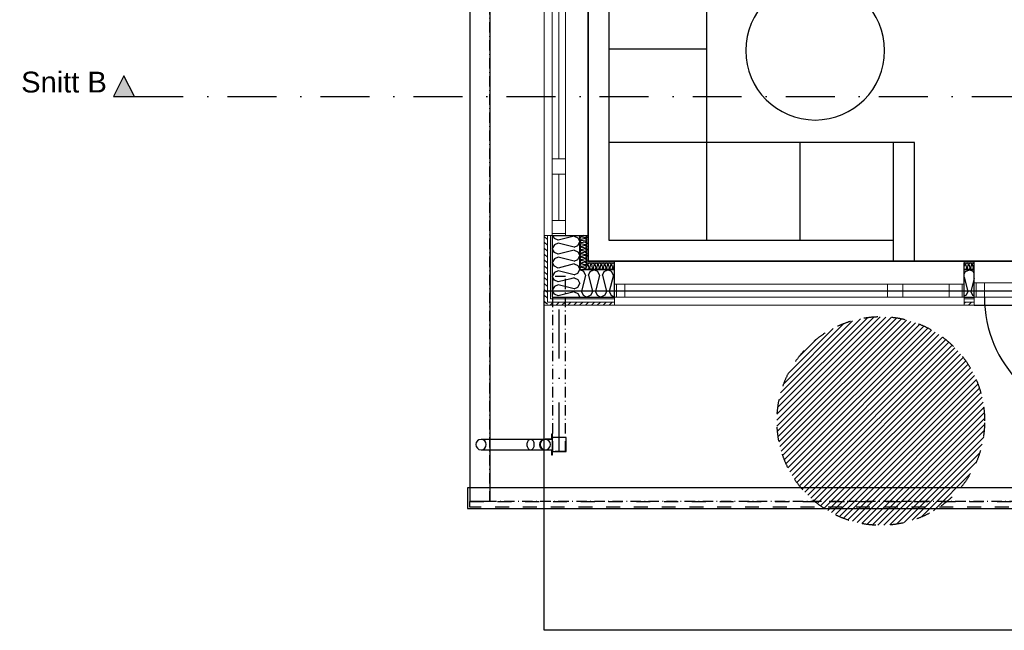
# Model space of a CAD drawing. Header units: millimetres. Extents: x -3836 to 10135, y -3581 to 11389.
# Tile 1 of 47: x -3836 to 3257, y -2400 to 2000. Entities that reach past the tile are written whole.
import ezdxf
from ezdxf.enums import TextEntityAlignment as Align

# ---------------------------------------------------------------- set-up
doc = ezdxf.new("R2010")
doc.units = ezdxf.units.MM
doc.header["$LTSCALE"] = 0.5
doc.header["$MEASUREMENT"] = 0
for name, pattern in [('Over snittplan', [260, 150, -50, 10, -50]), ('PLINE', [0]), ('Prikk & stiplet', [1340.555525, 705.555534, -352.777767, 0, -282.222223]), ('Stipling', [400, 200, -200])]:
    doc.linetypes.add(name, pattern=pattern)
for name, color, linetype in [('222- Søyler  (Skravur)(Nye konstruksjoner)', 7, 'Continuous'), ('222- Søyler (Nye konstruksjoner)', 7, 'Continuous'), ('223- Bjelker(Nye konstruksjoner)', 7, 'Continuous'), ('231- Bærende yttervegger (Skravur)(Nye konstruksjoner)', 7, 'Continuous'), ('231- Bærende yttervegger(Nye konstruksjoner)', 7, 'Continuous'), ('244- Vinduer_ dører_ foldevegger(Nye konstruksjoner)', 7, 'Continuous'), ('251- Frittbærende dekker(Nye konstruksjoner)', 7, 'Continuous'), ('252- Gulv på grunn_ bunnplate(Nye konstruksjoner)', 7, 'Continuous'), ('261- Primærkonstruksjon (tak)(Nye konstruksjoner)', 7, 'Continuous'), ('265- Gesimser_ takrenner og nedløp(Nye konstruksjoner)', 7, 'Continuous'), ('68-- Inventar (løst)(Nye konstruksjoner)', 7, 'Continuous'), ('852- Snittmarkør', 7, 'Continuous'), ('862- M___Nettoareal(Nye konstruksjoner)', 7, 'Continuous'), ('862- M___Nettoareal(Polylinje)(Nye konstruksjoner)', 7, 'Continuous'), ('862- M___Nettoareal(Tekst)(Nye konstruksjoner)', 7, 'Continuous')]:
    doc.layers.add(name, color=color, linetype=linetype)
for name, color, linetype, lineweight in [('234- Vinduer_ dører_ porter(Nye konstruksjoner)', 7, 'Continuous', 0), ('235- Utvendig kledning og overflate(Nye konstruksjoner)', 7, 'Continuous', 0), ('236- Innvendig kledning og overflate(Nye konstruksjoner)', 7, 'Continuous', 0)]:
    doc.layers.add(name, color=color, linetype=linetype, lineweight=lineweight)
doc.styles.add('GENERATED_STYLE_1', font='arial.ttf')
pattern_1 = [(315, (0, 0), (21.2132, 21.2132), [])]
pattern_2 = [(0, (0, 0), (0, 43.3013), [0, -25]), (0, (12.5, 21.65), (0, 43.3013), [0, -25])]
pattern_3 = [(45, (0, 0), (-21.2132, 21.2132), [])]

# ---------------------------------------------------------------- blocks, each defined once
blk = doc.blocks.new('Stue_7_1', base_point=(3069.5, 2556.6))
at = {"layer": '862- M___Nettoareal(Polylinje)(Nye konstruksjoner)', "flags": 128}
blk.add_lwpolyline([(259, 3675.9), (259, 259), (4405.4, 259), (4405.4, 2649), (4283.4, 2649), (4283.4, 3678.2)], close=True, dxfattribs=at)
at = {"layer": '862- M___Nettoareal(Tekst)(Nye konstruksjoner)', "insert": (2787.4, 2375.2), "char_height": 100, "attachment_point": 1, "style": 'GENERATED_STYLE_1'}
blk.add_mtext('\\A1;{\\pql;\\pt0,50;\\fArial|b0|i0|c0|p0;\\W1.000000;14,0\\fArial|b0|i0|c0|p0;\\W1.000000;\\A1{\\H.66x;\\S^  ;}\\fArial|b0|i0|c0|p0;\\W1.000000; m\\fArial|b0|i0|c0|p0;\\W1.000000;\\A1{\\H.66x;\\S2^  ;}}', dxfattribs=at)
at = {"layer": '862- M___Nettoareal(Tekst)(Nye konstruksjoner)', "style": 'GENERATED_STYLE_1'}
for tag, height, p in [('DUMMY_861', 100, (2787.4, 2848.1)), ('DUMMY_862', 100, (2863.7, 2870.9)), ('DUMMY_863', 200, (3351.7, 2713.8)), ('ROOM_NAME', 200, (2787.4, 2668.1)), ('DUMMY_864', 100, (2787.4, 2399.5))]:
    blk.add_attdef(tag, text='', height=height, dxfattribs=at).set_placement(p, align=Align.TOP_LEFT)
blk = doc.blocks.new('*X9')
at = {"layer": '231- Bærende yttervegger (Skravur)(Nye konstruksjoner)', "linetype": 'PLINE'}
for p, q in [((237.4, 208.9), (214.6, 214.6)), ((237.4, 228.1), (225, 225)), ((237.4, 233.2), (234.1, 234.1)), ((237.4, 233.2), (243.9, 236.2)), ((237.4, 228.1), (243.9, 225.2)), ((243.9, 236.2), (247, 242.8)), ((243.9, 225.2), (247, 218.5)), ((243.9, 211.9), (247, 218.5)), ((245.7, 245.7), (247, 242.8)), ((202.7, 199.8), (201.6, 201.6)), ((204.4, 199), (202.7, 199.8)), ((237.4, 203.8), (218, 199)), ((237.4, 208.9), (243.9, 211.9)), ((237.4, 203.8), (243.9, 200.9)), ((243.9, 200.9), (244.8, 199))]:
    blk.add_line(p, q, dxfattribs=at)
blk = doc.blocks.new('*X10')
at = {"layer": '231- Bærende yttervegger (Skravur)(Nye konstruksjoner)', "linetype": 'PLINE'}
for p, q in [((162.9, 162.9), (185.1, 173)), ((185.1, 173), (195.9, 195.9)), ((158.2, 60.6), (80.1, 80.1)), ((158.2, 139.7), (133.5, 133.5)), ((158.2, 139.7), (185.1, 127.5)), ((158.2, 60.6), (185.1, 72.8)), ((185.1, 127.5), (198, 100.2)), ((185.1, 72.8), (198, 100.2)), ((42.1, 10.5), (20.4, 20.4)), ((158.2, 39.6), (42.1, 10.5)), ((158.2, 39.6), (185.1, 27.4)), ((185.1, 27.4), (198, 0))]:
    blk.add_line(p, q, dxfattribs=at)
blk = doc.blocks.new('*X24')
at = {"layer": '231- Bærende yttervegger (Skravur)(Nye konstruksjoner)', "linetype": 'PLINE'}
for p, q in [((202.7, 431.6), (199, 424.9)), ((202.7, 442.6), (201.9, 444)), ((209.2, 439.6), (202.7, 442.6)), ((209.2, 434.5), (202.7, 431.6)), ((226.7, 444), (209.2, 439.6)), ((237.4, 427.5), (209.2, 434.5)), ((237.4, 427.5), (243.9, 430.4)), ((243.2, 444), (243.9, 443.7)), ((243.9, 443.7), (247, 437.1)), ((243.9, 430.4), (247, 437.1)), ((202.7, 418.3), (199, 424.9)), ((202.7, 407.3), (199, 400.6)), ((202.7, 394), (199, 400.6)), ((202.7, 383), (199, 376.4)), ((202.7, 369.7), (199, 376.4)), ((202.7, 358.7), (199, 352.1)), ((209.2, 415.3), (202.7, 418.3)), ((209.2, 410.2), (202.7, 407.3)), ((209.2, 391.1), (202.7, 394)), ((209.2, 385.9), (202.7, 383)), ((209.2, 366.8), (202.7, 369.7)), ((209.2, 361.7), (202.7, 358.7)), ((237.4, 422.4), (209.2, 415.3)), ((237.4, 403.2), (209.2, 410.2)), ((237.4, 398.1), (209.2, 391.1)), ((237.4, 378.9), (209.2, 385.9)), ((237.4, 373.8), (209.2, 366.8)), ((237.4, 354.6), (209.2, 361.7)), ((237.4, 422.4), (243.9, 419.4)), ((237.4, 403.2), (243.9, 406.2)), ((237.4, 398.1), (243.9, 395.1)), ((237.4, 378.9), (243.9, 381.9)), ((237.4, 373.8), (243.9, 370.9)), ((237.4, 354.6), (243.9, 357.6)), ((243.9, 419.4), (247, 412.8)), ((243.9, 406.2), (247, 412.8)), ((243.9, 395.1), (247, 388.5)), ((243.9, 381.9), (247, 388.5)), ((243.9, 370.9), (247, 364.2)), ((243.9, 357.6), (247, 364.2)), ((202.7, 345.4), (199, 352.1)), ((202.7, 334.4), (199, 327.8)), ((202.7, 321.2), (199, 327.8)), ((202.7, 310.1), (199, 303.5)), ((202.7, 296.9), (199, 303.5)), ((202.7, 285.9), (199, 279.2)), ((209.2, 342.5), (202.7, 345.4)), ((209.2, 337.4), (202.7, 334.4)), ((209.2, 318.2), (202.7, 321.2)), ((209.2, 313.1), (202.7, 310.1)), ((209.2, 293.9), (202.7, 296.9)), ((209.2, 288.8), (202.7, 285.9)), ((237.4, 349.5), (209.2, 342.5)), ((237.4, 330.3), (209.2, 337.4)), ((237.4, 325.2), (209.2, 318.2)), ((237.4, 306.1), (209.2, 313.1)), ((237.4, 301), (209.2, 293.9)), ((237.4, 281.8), (209.2, 288.8)), ((237.4, 349.5), (243.9, 346.6)), ((237.4, 330.3), (243.9, 333.3)), ((237.4, 325.2), (243.9, 322.3)), ((237.4, 306.1), (243.9, 309)), ((237.4, 301), (243.9, 298)), ((237.4, 281.8), (243.9, 284.7)), ((243.9, 346.6), (247, 339.9)), ((243.9, 333.3), (247, 339.9)), ((243.9, 322.3), (247, 315.7)), ((243.9, 309), (247, 315.7)), ((243.9, 298), (247, 291.4)), ((243.9, 284.7), (247, 291.4)), ((202.7, 272.6), (199, 279.2)), ((202.7, 261.6), (199, 255)), ((202.7, 248.3), (199, 255)), ((209.2, 269.6), (202.7, 272.6)), ((209.2, 264.5), (202.7, 261.6)), ((205.6, 247), (202.7, 248.3)), ((237.4, 276.7), (209.2, 269.6)), ((237.4, 257.5), (209.2, 264.5)), ((237.4, 252.4), (215.7, 247)), ((237.4, 276.7), (243.9, 273.7)), ((237.4, 257.5), (243.9, 260.5)), ((237.4, 252.4), (243.9, 249.4)), ((243.9, 273.7), (247, 267.1)), ((243.9, 260.5), (247, 267.1)), ((243.9, 249.4), (245, 247))]:
    blk.add_line(p, q, dxfattribs=at)
blk = doc.blocks.new('*X27')
at = {"layer": '231- Bærende yttervegger (Skravur)(Nye konstruksjoner)', "linetype": 'PLINE'}
for p, q in [((202.7, 237.3), (199, 230.7)), ((202.7, 224), (199, 230.7)), ((202.7, 213), (199, 206.4)), ((209.2, 240.3), (202.7, 237.3)), ((209.2, 221.1), (202.7, 224)), ((209.2, 216), (202.7, 213)), ((209.2, 245.4), (205.6, 247)), ((215.7, 247), (209.2, 245.4)), ((234.1, 234.1), (209.2, 240.3)), ((225, 225), (209.2, 221.1)), ((214.6, 214.6), (209.2, 216)), ((245, 247), (245.7, 245.7)), ((201.6, 201.6), (199, 206.4))]:
    blk.add_line(p, q, dxfattribs=at)
blk = doc.blocks.new('*X28')
at = {"layer": '231- Bærende yttervegger (Skravur)(Nye konstruksjoner)', "linetype": 'PLINE'}
for p, q in [((15.3, 423.4), (3.8, 444)), ((158.2, 440.2), (42.1, 411.2)), ((158.2, 440.2), (185.1, 428)), ((185.1, 428), (198, 400.6)), ((15.3, 377.9), (0, 350.6)), ((42.1, 411.2), (15.3, 423.4)), ((42.1, 390.1), (15.3, 377.9)), ((158.2, 361.1), (42.1, 390.1)), ((158.2, 361.1), (185.1, 373.3)), ((185.1, 373.3), (198, 400.6)), ((15.3, 323.2), (0, 350.6)), ((42.1, 311), (15.3, 323.2)), ((42.1, 290), (15.3, 277.8)), ((158.2, 340), (42.1, 311)), ((158.2, 260.9), (42.1, 290)), ((158.2, 340), (185.1, 327.8)), ((185.1, 327.8), (198, 300.5)), ((185.1, 273.1), (198, 300.5)), ((15.3, 277.8), (0, 250.4)), ((15.3, 223), (0, 250.4)), ((42.1, 210.8), (15.3, 223)), ((158.2, 239.9), (42.1, 210.8)), ((158.2, 260.9), (185.1, 273.1)), ((158.2, 239.9), (185.1, 227.7)), ((185.1, 227.7), (198, 200.3)), ((196.9, 198), (198, 200.3))]:
    blk.add_line(p, q, dxfattribs=at)
blk = doc.blocks.new('*X31')
at = {"layer": '231- Bærende yttervegger (Skravur)(Nye konstruksjoner)', "linetype": 'PLINE'}
for p, q in [((15.3, 177.6), (0, 150.2)), ((15.3, 122.9), (0, 150.2)), ((42.1, 189.8), (15.3, 177.6)), ((158.2, 160.8), (42.1, 189.8)), ((158.2, 160.8), (162.9, 162.9)), ((195.9, 195.9), (196.9, 198)), ((15.3, 77.4), (0, 50.1)), ((42.1, 110.7), (15.3, 122.9)), ((42.1, 89.6), (15.3, 77.4)), ((133.5, 133.5), (42.1, 110.7)), ((80.1, 80.1), (42.1, 89.6)), ((15.3, 22.7), (0, 50.1)), ((20.4, 20.4), (15.3, 22.7))]:
    blk.add_line(p, q, dxfattribs=at)
blk = doc.blocks.new('Vindu to-fags[1]')
at = {"layer": '234- Vinduer_ dører_ porter(Nye konstruksjoner)', "linetype": 'PLINE'}
for p, q in [((-57, 2964), (-57, 444)), ((0, 2949), (0, 2964)), ((0, 2889), (0, 2949)), ((0, 2949), (95, 2949)), ((95, 2964), (95, 2949)), ((95, 2949), (95, 2889)), ((259, 2964), (259, 444)), ((95, 2889), (0, 2889)), ((0, 996.5), (0, 2889)), ((47.5, 2889), (47.5, 996.5)), ((95, 2889), (95, 996.5)), ((0, 959), (0, 996.5)), ((0, 996.5), (95, 996.5)), ((95, 996.5), (95, 959)), ((0, 886.5), (0, 959)), ((95, 959), (95, 886.5)), ((95, 886.5), (0, 886.5)), ((0, 554), (0, 886.5)), ((47.5, 886.5), (47.5, 554)), ((95, 886.5), (95, 554)), ((0, 459), (0, 554)), ((0, 554), (95, 554)), ((95, 554), (95, 459)), ((0, 444), (0, 459)), ((0, 459), (95, 459)), ((95, 459), (95, 444))]:
    blk.add_line(p, q, dxfattribs=at)
at = {"layer": '235- Utvendig kledning og overflate(Nye konstruksjoner)', "linetype": 'PLINE'}
for p, q in [((-57, 2964), (-35, 2964)), ((-35, 2964), (-12, 2964)), ((-12, 2964), (0, 2964)), ((-57, 444), (-35, 444)), ((-35, 444), (-12, 444)), ((-12, 444), (0, 444))]:
    blk.add_line(p, q, dxfattribs=at)
at = {"layer": '236- Innvendig kledning og overflate(Nye konstruksjoner)', "linetype": 'PLINE'}
for p, q in [((198, 2964), (199, 2964)), ((247, 2964), (259, 2964)), ((198, 444), (199, 444)), ((247, 444), (259, 444))]:
    blk.add_line(p, q, dxfattribs=at)
at = {"layer": '244- Vinduer_ dører_ foldevegger(Nye konstruksjoner)', "linetype": 'PLINE'}
for p, q in [((0, 2964), (95, 2964)), ((0, 2964), (95, 2964)), ((95, 2964), (198, 2964)), ((199, 2964), (247, 2964)), ((0, 444), (95, 444)), ((0, 444), (95, 444)), ((95, 444), (198, 444)), ((199, 444), (247, 444))]:
    blk.add_line(p, q, dxfattribs=at)
blk = doc.blocks.new('*X59')
at = {"layer": '231- Bærende yttervegger (Skravur)(Nye konstruksjoner)', "linetype": 'PLINE'}
for p, q in [((249.4, 243.9), (247, 245)), ((252.4, 237.4), (247, 215.7)), ((252.4, 237.4), (249.4, 243.9)), ((257.5, 237.4), (260.5, 243.9)), ((257.5, 237.4), (264.5, 209.2)), ((260.5, 243.9), (267.1, 247)), ((273.7, 243.9), (267.1, 247)), ((276.7, 237.4), (269.6, 209.2)), ((276.7, 237.4), (273.7, 243.9)), ((281.8, 237.4), (284.7, 243.9)), ((281.8, 237.4), (288.8, 209.2)), ((284.7, 243.9), (291.4, 247)), ((298, 243.9), (291.4, 247)), ((301, 237.4), (293.9, 209.2)), ((301, 237.4), (298, 243.9)), ((306.1, 237.4), (309, 243.9)), ((306.1, 237.4), (313.1, 209.2)), ((309, 243.9), (315.7, 247)), ((322.3, 243.9), (315.7, 247)), ((325.2, 237.4), (318.2, 209.2)), ((325.2, 237.4), (322.3, 243.9)), ((330.3, 237.4), (333.3, 243.9)), ((330.3, 237.4), (337.4, 209.2)), ((333.3, 243.9), (339.9, 247)), ((346.6, 243.9), (339.9, 247)), ((349.5, 237.4), (342.5, 209.2)), ((349.5, 237.4), (346.6, 243.9)), ((354.6, 237.4), (357.6, 243.9)), ((354.6, 237.4), (361.7, 209.2)), ((357.6, 243.9), (364.2, 247)), ((370.9, 243.9), (364.2, 247)), ((373.8, 237.4), (366.8, 209.2)), ((373.8, 237.4), (370.9, 243.9)), ((378.9, 237.4), (381.9, 243.9)), ((378.9, 237.4), (385.9, 209.2)), ((381.9, 243.9), (388.5, 247)), ((395.1, 243.9), (388.5, 247)), ((398.1, 237.4), (391.1, 209.2)), ((398.1, 237.4), (395.1, 243.9)), ((403.2, 237.4), (406.2, 243.9)), ((403.2, 237.4), (410.2, 209.2)), ((406.2, 243.9), (412.8, 247)), ((419.4, 243.9), (412.8, 247)), ((422.4, 237.4), (415.3, 209.2)), ((422.4, 237.4), (419.4, 243.9)), ((427.5, 237.4), (430.4, 243.9)), ((427.5, 237.4), (434.5, 209.2)), ((430.4, 243.9), (437.1, 247)), ((443.7, 243.9), (437.1, 247)), ((446.7, 237.4), (439.6, 209.2)), ((446.7, 237.4), (443.7, 243.9)), ((247, 205.6), (248.3, 202.7)), ((248.3, 202.7), (255, 199)), ((261.6, 202.7), (255, 199)), ((264.5, 209.2), (261.6, 202.7)), ((269.6, 209.2), (272.6, 202.7)), ((272.6, 202.7), (279.2, 199)), ((285.9, 202.7), (279.2, 199)), ((288.8, 209.2), (285.9, 202.7)), ((293.9, 209.2), (296.9, 202.7)), ((296.9, 202.7), (303.5, 199)), ((310.1, 202.7), (303.5, 199)), ((313.1, 209.2), (310.1, 202.7)), ((318.2, 209.2), (321.2, 202.7)), ((321.2, 202.7), (327.8, 199)), ((334.4, 202.7), (327.8, 199)), ((337.4, 209.2), (334.4, 202.7)), ((342.5, 209.2), (345.4, 202.7)), ((345.4, 202.7), (352.1, 199)), ((358.7, 202.7), (352.1, 199)), ((361.7, 209.2), (358.7, 202.7)), ((366.8, 209.2), (369.7, 202.7)), ((369.7, 202.7), (376.4, 199)), ((383, 202.7), (376.4, 199)), ((385.9, 209.2), (383, 202.7)), ((391.1, 209.2), (394, 202.7)), ((394, 202.7), (400.6, 199)), ((407.3, 202.7), (400.6, 199)), ((410.2, 209.2), (407.3, 202.7)), ((415.3, 209.2), (418.3, 202.7)), ((418.3, 202.7), (424.9, 199)), ((431.6, 202.7), (424.9, 199)), ((434.5, 209.2), (431.6, 202.7)), ((439.6, 209.2), (442.6, 202.7)), ((442.6, 202.7), (448.4, 199.4))]:
    blk.add_line(p, q, dxfattribs=at)
blk = doc.blocks.new('*X60')
at = {"layer": '231- Bærende yttervegger (Skravur)(Nye konstruksjoner)', "linetype": 'PLINE'}
for p, q in [((2968.9, 243.9), (2968.4, 244.1)), ((2971.9, 237.4), (2968.4, 223.5)), ((2971.9, 237.4), (2968.9, 243.9)), ((2977, 237.4), (2980, 243.9)), ((2977, 237.4), (2984, 209.2)), ((2980, 243.9), (2986.6, 247)), ((2993.2, 243.9), (2986.6, 247)), ((2996.2, 237.4), (2989.1, 209.2)), ((2996.2, 237.4), (2993.2, 243.9)), ((3001.3, 237.4), (3004.2, 243.9)), ((3001.3, 237.4), (3008.3, 209.2)), ((3004.2, 243.9), (3010.9, 247)), ((3017.5, 243.9), (3010.9, 247)), ((3020.5, 237.4), (3013.4, 209.2)), ((3020.5, 237.4), (3017.5, 243.9)), ((3025.6, 237.4), (3028.5, 243.9)), ((3025.6, 237.4), (3032.6, 209.2)), ((3028.5, 243.9), (3035.2, 247)), ((3038.4, 245.4), (3035.2, 247)), ((2968.4, 202.4), (2974.5, 199)), ((2981.1, 202.7), (2974.5, 199)), ((2984, 209.2), (2981.1, 202.7)), ((2989.1, 209.2), (2992.1, 202.7)), ((2992.1, 202.7), (2998.7, 199)), ((3005.4, 202.7), (2998.7, 199)), ((3008.3, 209.2), (3005.4, 202.7)), ((3013.4, 209.2), (3016.4, 202.7)), ((3016.4, 202.7), (3023, 199)), ((3029.6, 202.7), (3023, 199)), ((3032.6, 209.2), (3029.6, 202.7)), ((3038.4, 212.2), (3037.7, 209.2)), ((3037.7, 209.2), (3038.4, 207.6))]:
    blk.add_line(p, q, dxfattribs=at)
blk = doc.blocks.new('*X62')
at = {"layer": '231- Bærende yttervegger (Skravur)(Nye konstruksjoner)', "linetype": 'PLINE'}
for p, q in [((198, 196.9), (200.3, 198)), ((227.7, 185.1), (200.3, 198)), ((239.9, 158.2), (210.8, 42.1)), ((239.9, 158.2), (227.7, 185.1)), ((260.9, 158.2), (273.1, 185.1)), ((260.9, 158.2), (290, 42.1)), ((273.1, 185.1), (300.5, 198)), ((327.8, 185.1), (300.5, 198)), ((340, 158.2), (311, 42.1)), ((340, 158.2), (327.8, 185.1)), ((361.1, 158.2), (373.3, 185.1)), ((361.1, 158.2), (390.1, 42.1)), ((373.3, 185.1), (400.6, 198)), ((428, 185.1), (400.6, 198)), ((440.2, 158.2), (411.2, 42.1)), ((440.2, 158.2), (428, 185.1)), ((210.8, 42.1), (223, 15.3)), ((223, 15.3), (250.4, 0)), ((277.8, 15.3), (250.4, 0)), ((290, 42.1), (277.8, 15.3)), ((311, 42.1), (323.2, 15.3)), ((323.2, 15.3), (350.6, 0)), ((377.9, 15.3), (350.6, 0)), ((390.1, 42.1), (377.9, 15.3)), ((411.2, 42.1), (423.4, 15.3)), ((423.4, 15.3), (448.4, 1.3))]:
    blk.add_line(p, q, dxfattribs=at)
blk = doc.blocks.new('*X63')
at = {"layer": '231- Bærende yttervegger (Skravur)(Nye konstruksjoner)', "linetype": 'PLINE'}
for p, q in [((2968.4, 165.3), (2977.5, 185.1)), ((2968.4, 145.4), (2994.3, 42.1)), ((2977.5, 185.1), (3004.8, 198)), ((3032.2, 185.1), (3004.8, 198)), ((3038.4, 171.2), (3032.2, 185.1)), ((3038.4, 134.6), (3015.3, 42.1)), ((2982.1, 15.3), (2968.4, 7.7)), ((2994.3, 42.1), (2982.1, 15.3)), ((3015.3, 42.1), (3027.5, 15.3)), ((3027.5, 15.3), (3038.4, 9.2))]:
    blk.add_line(p, q, dxfattribs=at)
blk = doc.blocks.new('Vindu to-fags[5]')
at = {"layer": '234- Vinduer_ dører_ porter(Nye konstruksjoner)', "linetype": 'PLINE'}
for p, q in [((448.4, 259), (2968.4, 259)), ((463.4, 95), (448.4, 95)), ((523.4, 95), (463.4, 95)), ((463.4, 95), (463.4, 0)), ((523.4, 0), (523.4, 95)), ((2415.9, 95), (523.4, 95)), ((2453.4, 95), (2415.9, 95)), ((2415.9, 95), (2415.9, 0)), ((2525.9, 95), (2453.4, 95)), ((2525.9, 0), (2525.9, 95)), ((2858.4, 95), (2525.9, 95)), ((2953.4, 95), (2858.4, 95)), ((2858.4, 95), (2858.4, 0)), ((2968.4, 95), (2953.4, 95)), ((2953.4, 95), (2953.4, 0)), ((448.4, 0), (463.4, 0)), ((463.4, 0), (523.4, 0)), ((523.4, 47.5), (2415.9, 47.5)), ((523.4, 0), (2415.9, 0)), ((2525.9, 47.5), (2858.4, 47.5)), ((448.4, -57), (2968.4, -57)), ((2415.9, 0), (2453.4, 0)), ((2453.4, 0), (2525.9, 0)), ((2525.9, 0), (2858.4, 0)), ((2858.4, 0), (2953.4, 0)), ((2953.4, 0), (2968.4, 0))]:
    blk.add_line(p, q, dxfattribs=at)
at = {"layer": '235- Utvendig kledning og overflate(Nye konstruksjoner)', "linetype": 'PLINE'}
for p, q in [((448.4, -12), (448.4, 0)), ((448.4, -35), (448.4, -12)), ((448.4, -57), (448.4, -35)), ((2968.4, -12), (2968.4, 0)), ((2968.4, -35), (2968.4, -12)), ((2968.4, -57), (2968.4, -35))]:
    blk.add_line(p, q, dxfattribs=at)
at = {"layer": '236- Innvendig kledning og overflate(Nye konstruksjoner)', "linetype": 'PLINE'}
for p, q in [((448.4, 247), (448.4, 259)), ((2968.4, 247), (2968.4, 259)), ((448.4, 198), (448.4, 199)), ((2968.4, 198), (2968.4, 199))]:
    blk.add_line(p, q, dxfattribs=at)
at = {"layer": '244- Vinduer_ dører_ foldevegger(Nye konstruksjoner)', "linetype": 'PLINE'}
for p, q in [((448.4, 199), (448.4, 247)), ((2968.4, 199), (2968.4, 247)), ((448.4, 95), (448.4, 198)), ((2968.4, 95), (2968.4, 198)), ((448.4, 0), (448.4, 95)), ((448.4, 0), (448.4, 95)), ((2968.4, 0), (2968.4, 95)), ((2968.4, 0), (2968.4, 95))]:
    blk.add_line(p, q, dxfattribs=at)
blk = doc.blocks.new('Dør[2]')
at = {"layer": '234- Vinduer_ dører_ porter(Nye konstruksjoner)', "linetype": 'PLINE'}
for p, q in [((3053.4, 105), (3038.4, 105)), ((3038.4, 0), (3038.4, 105)), ((3053.4, 105), (3113.4, 105)), ((3053.4, 0), (3053.4, 105)), ((3983.4, 105), (3113.4, 105)), ((3113.4, 105), (3113.4, 0)), ((3983.4, 0), (3983.4, 105)), ((3983.4, 105), (4043.4, 105)), ((4043.4, 105), (4058.4, 105)), ((4043.4, 105), (4043.4, 0)), ((4058.4, 0), (4058.4, 105)), ((3053.4, 0), (3038.4, 0)), ((3113.4, 0), (3053.4, 0)), ((3113.4, 0), (3983.4, 0)), ((3983.4, 0), (3113.4, 0)), ((4043.4, 0), (3983.4, 0)), ((4043.4, 0), (4058.4, 0))]:
    blk.add_line(p, q, dxfattribs=at)
at = {"layer": '235- Utvendig kledning og overflate(Nye konstruksjoner)', "linetype": 'PLINE'}
for p, q in [((3038.4, -12), (3038.4, 0)), ((3038.4, -35), (3038.4, -12)), ((3038.4, -57), (3038.4, -35)), ((4058.4, -12), (4058.4, 0)), ((4058.4, -35), (4058.4, -12)), ((4058.4, -57), (4058.4, -35))]:
    blk.add_line(p, q, dxfattribs=at)
at = {"layer": '236- Innvendig kledning og overflate(Nye konstruksjoner)', "linetype": 'PLINE'}
for p, q in [((3038.4, 247), (3038.4, 259)), ((4058.4, 247), (4058.4, 259)), ((3038.4, 198), (3038.4, 199)), ((4058.4, 198), (4058.4, 199))]:
    blk.add_line(p, q, dxfattribs=at)
at = {"layer": '244- Vinduer_ dører_ foldevegger(Nye konstruksjoner)', "linetype": 'PLINE'}
for p, q in [((3038.4, 259), (4058.4, 259)), ((3038.4, 199), (3038.4, 247)), ((4058.4, 199), (4058.4, 247)), ((3038.4, 105), (3038.4, 198)), ((4058.4, 105), (4058.4, 198)), ((3038.4, 0), (3038.4, 105)), ((3038.4, 0), (3038.4, 105)), ((4058.4, 0), (4058.4, 105)), ((4058.4, 0), (4058.4, 105)), ((3038.4, -57), (4058.4, -57)), ((3983.4, 0), (3983.4, -870))]:
    blk.add_line(p, q, dxfattribs=at)
blk.add_arc((3983.4, 0), 870, 180, 270, dxfattribs=at)
blk = doc.blocks.new('Hjørnesofa 02[19]', base_point=(259, 259))
at = {"layer": '68-- Inventar (løst)(Nye konstruksjoner)', "linetype": 'PLINE'}
for p, q in [((1114.3, 2459), (259, 2459)), ((409, 409), (409, 2459)), ((1114.3, 1786.6), (409, 1786.6)), ((1114.3, 1114.3), (409, 1114.3)), ((1114.3, 409), (1114.3, 1114.3)), ((1786.6, 409), (1786.6, 1114.3)), ((2459, 259), (2459, 1114.3)), ((2459, 409), (409, 409))]:
    blk.add_line(p, q, dxfattribs=at)
at = {"layer": '68-- Inventar (løst)(Nye konstruksjoner)', "linetype": 'PLINE', "flags": 128}
blk.add_lwpolyline([(2609, 259), (2609, 1114.3), (1114.3, 1114.3), (1114.3, 2609), (259, 2609), (259, 259)], close=True, dxfattribs=at)
blk = doc.blocks.new('Sofabord 06[20]', base_point=(1894.1, 1777.2))
at = {"layer": '68-- Inventar (løst)(Nye konstruksjoner)', "linetype": 'PLINE', "flags": 128}
blk.add_lwpolyline([(1394.1, 1777.2, 1), (2394.1, 1777.2, 1)], format="xyb", close=True, dxfattribs=at)
blk = doc.blocks.new('Skilt handikap[32]', base_point=(1617, -1641.6))
at = {"layer": '862- M___Nettoareal(Nye konstruksjoner)', "linetype": 'Continuous'}
h = blk.add_hatch(dxfattribs=at)
h.set_pattern_fill('Skrålinjer_1', color=256, style=0, pattern_type=2)
h.set_pattern_definition(pattern_3)
h.paths.add_polyline_path([(3117, -891.6, 1), (1617, -891.6, 1)])
at = {"layer": '862- M___Nettoareal(Nye konstruksjoner)', "linetype": 'Stipling', "flags": 128}
blk.add_lwpolyline([(3117, -891.6, 1), (1617, -891.6, 1)], format="xyb", close=True, dxfattribs=at)
blk = doc.blocks.new('Takrenne[51]', base_point=(-520, -1472.4))
at = {"layer": '265- Gesimser_ takrenner og nedløp(Nye konstruksjoner)', "linetype": 'PLINE', "flags": 128}
blk.add_lwpolyline([(-590, -1472.4), (-590, 9549.6), (-450, 9549.6), (-450, -1472.4)], close=True, dxfattribs=at)
blk = doc.blocks.new('Nedløp kompleks[55]', base_point=(-37.5, -1061.4))
at = {"layer": '265- Gesimser_ takrenner og nedløp(Nye konstruksjoner)', "linetype": 'PLINE'}
for p, q in [((-50, -1023.9), (-513, -1023.9)), ((-50, -1023.9), (-156.1, -1023.9)), ((-513, -1098.9), (-50, -1098.9)), ((-156.1, -1098.9), (-50, -1098.9))]:
    blk.add_line(p, q, dxfattribs=at)
at = {"layer": '265- Gesimser_ takrenner og nedløp(Nye konstruksjoner)', "linetype": 'PLINE', "flags": 128}
for points in [[(0, -983.9), (0, -1023.7), (-50, -1023.7, 1), (-50, -1099.1), (0, -1099.1), (0, -1138.9), (-2, -1138.9), (-2, -1100.9), (-50, -1100.9, -1), (-50, -1021.9), (-2, -1021.9), (-2, -983.9)], [(0, -983.9), (0, -1023.7), (-50, -1023.7, 1), (-50, -1099.1), (0, -1099.1), (0, -1138.9), (-2, -1138.9), (-2, -1100.9), (-50, -1100.9, -1), (-50, -1021.9), (-2, -1021.9), (-2, -983.9)], [(0, -983.9), (0, -1023.7), (-50, -1023.7, 1), (-50, -1099.1), (0, -1099.1), (0, -1138.9), (-2, -1138.9), (-2, -1100.9), (-50, -1100.9, -1), (-50, -1021.9), (-2, -1021.9), (-2, -983.9)], [(0, -983.9), (0, -1023.7), (-50, -1023.7, 1), (-50, -1099.1), (0, -1099.1), (0, -1138.9), (-2, -1138.9), (-2, -1100.9), (-50, -1100.9, -1), (-50, -1021.9), (-2, -1021.9), (-2, -983.9)], [(-50, -1023.9, 1), (-50, -1098.9, 1)], [(-50, -1023.9, 1), (-50, -1098.9, 1)], [(-50, -1098.9, 1), (-50, -1023.9, 1)], [(-50, -1023.9, 1), (-50, -1098.9, 1)], [(-50, -1023.9, 1), (-50, -1098.9, 1)]]:
    blk.add_lwpolyline(points, format="xyb", close=True, dxfattribs=at)
blk.add_lwpolyline([(-156.1, -1023.9), (-160.7, -1024.5), (-165.1, -1026.2), (-169.3, -1029), (-173.1, -1032.7), (-176.4, -1037.3), (-179, -1042.7), (-181, -1048.6), (-182.2, -1054.9), (-182.6, -1061.4), (-182.2, -1068), (-181, -1074.3), (-179, -1080.2), (-176.4, -1085.5), (-173.1, -1090.2), (-169.3, -1093.9), (-165.1, -1096.7), (-160.7, -1098.4), (-156.1, -1098.9), (-151.5, -1098.4), (-147, -1096.7), (-142.8, -1093.9), (-139, -1090.2), (-135.8, -1085.5), (-133.1, -1080.2), (-131.1, -1074.3), (-130, -1068), (-129.5, -1061.4), (-130, -1054.9), (-131.1, -1048.6), (-133.1, -1042.7), (-135.8, -1037.3), (-139, -1032.7), (-142.8, -1029), (-147, -1026.2), (-151.5, -1024.5)], close=True, dxfattribs=at)
at = {"layer": '265- Gesimser_ takrenner og nedløp(Nye konstruksjoner)', "linetype": 'PLINE'}
for centre, start, end in [((-513, -1061.4), 90, 270), ((-513, -1061.4), 90, 270), ((-513, -1061.4), 270, 90), ((-513, -1061.4), 270, 90), ((-50, -1061.4), 90, 270), ((-50, -1061.4), 270, 90)]:
    blk.add_arc(centre, 37.5, start, end, dxfattribs=at)
blk = doc.blocks.new('Vindski[58]', base_point=(-593.8, -1492.4))
at = {"layer": '265- Gesimser_ takrenner og nedløp(Nye konstruksjoner)', "linetype": 'Stipling'}
for p, q in [((-593.8, -1512.4), (-593.8, -1472.4)), ((-593.8, -1472.4), (3888.9, -1472.4)), ((3888.9, -1512.4), (-593.8, -1512.4))]:
    blk.add_line(p, q, dxfattribs=at)
at = {"layer": '265- Gesimser_ takrenner og nedløp(Nye konstruksjoner)', "linetype": 'PLINE', "flags": 128}
blk.add_lwpolyline([(3888.9, -1374.4), (-610.7, -1374.4), (-610.7, -1522.4), (3888.9, -1522.4)], close=True, dxfattribs=at)

msp = doc.modelspace()

# ---------------------------------------------------------------- hatches: boundary and pattern name
at = {"layer": '222- Søyler  (Skravur)(Nye konstruksjoner)', "linetype": 'Continuous'}
h = msp.add_hatch(dxfattribs=at)
h.set_pattern_fill('Skrålinjer_3', color=256, style=0, pattern_type=2)
h.set_pattern_definition([(45, (0, 0), (-127.28, 127.28), [])])
h.paths.add_polyline_path([(0, -1111.4), (100, -1111.4), (100, -1011.4), (0, -1011.4)])
at = {"layer": '231- Bærende yttervegger (Skravur)(Nye konstruksjoner)', "linetype": 'Continuous'}
h = msp.add_hatch(dxfattribs=at)
h.set_pattern_fill('Skrålinjer_1', color=256, style=0, pattern_type=2)
h.set_pattern_definition(pattern_1)
h.paths.add_polyline_path([(-57, -35), (-35, -35), (-35, 444), (-57, 444)])
h = msp.add_hatch(dxfattribs=at)
h.set_pattern_fill('Prikker_tett', color=256, style=0, pattern_type=2)
h.set_pattern_definition(pattern_2)
h.paths.add_polyline_path([(-12, 0), (0, 0), (0, 444), (-12, 444)])
for points in [[(198, 199), (199, 199), (199, 444), (198, 444)], [(199, 199), (198, 198), (199, 198)], [(198, 199), (198, 198), (199, 199)], [(199, 199), (199, 198), (448.4, 198), (448.4, 199)], [(2968.4, 199), (2968.4, 198), (3038.4, 198), (3038.4, 199)]]:
    msp.add_hatch(color=256, dxfattribs=at).paths.add_polyline_path(points)
h = msp.add_hatch(dxfattribs=at)
h.set_pattern_fill('Prikker_tett', color=256, style=0, pattern_type=2)
h.set_pattern_definition(pattern_2)
h.paths.add_polyline_path([(247, 259), (259, 259), (259, 444), (247, 444)])
h = msp.add_hatch(dxfattribs=at)
h.set_pattern_fill('Prikker_tett', color=256, style=0, pattern_type=2)
h.set_pattern_definition(pattern_2)
h.paths.add_polyline_path([(259, 259), (247, 247), (259, 247)])
h = msp.add_hatch(dxfattribs=at)
h.set_pattern_fill('Prikker_tett', color=256, style=0, pattern_type=2)
h.set_pattern_definition(pattern_2)
h.paths.add_polyline_path([(247, 259), (247, 247), (259, 259)])
h = msp.add_hatch(dxfattribs=at)
h.set_pattern_fill('Prikker_tett', color=256, style=0, pattern_type=2)
h.set_pattern_definition(pattern_2)
h.paths.add_polyline_path([(259, 259), (259, 247), (448.4, 247), (448.4, 259)])
h = msp.add_hatch(dxfattribs=at)
h.set_pattern_fill('Prikker_tett', color=256, style=0, pattern_type=2)
h.set_pattern_definition(pattern_2)
h.paths.add_polyline_path([(2968.4, 247), (3038.4, 247), (3038.4, 259), (2968.4, 259)])
h = msp.add_hatch(dxfattribs=at)
h.set_pattern_fill('Prikker_tett', color=256, style=0, pattern_type=2)
h.set_pattern_definition(pattern_2)
h.paths.add_polyline_path([(-12, -12), (0, -12), (0, 0)])
h = msp.add_hatch(dxfattribs=at)
h.set_pattern_fill('Prikker_tett', color=256, style=0, pattern_type=2)
h.set_pattern_definition(pattern_2)
h.paths.add_polyline_path([(0, -12), (448.4, -12), (448.4, 0), (0, 0)])
h = msp.add_hatch(dxfattribs=at)
h.set_pattern_fill('Skrålinjer_1', color=256, style=0, pattern_type=2)
h.set_pattern_definition(pattern_1)
h.paths.add_polyline_path([(-57, -57), (-35, -57), (-35, -35)])
h = msp.add_hatch(dxfattribs=at)
h.set_pattern_fill('Skrålinjer_1', color=256, style=0, pattern_type=2)
h.set_pattern_definition(pattern_1)
h.paths.add_polyline_path([(-57, -35), (-57, -57), (-35, -35)])
h = msp.add_hatch(dxfattribs=at)
h.set_pattern_fill('Skrålinjer_1', color=256, style=0, pattern_type=2)
h.set_pattern_definition(pattern_3)
h.paths.add_polyline_path([(-35, -57), (448.4, -57), (448.4, -35), (-35, -35)])
h = msp.add_hatch(dxfattribs=at)
h.set_pattern_fill('Prikker_tett', color=256, style=0, pattern_type=2)
h.set_pattern_definition(pattern_2)
h.paths.add_polyline_path([(-12, 0), (-12, -12), (0, 0)])
h = msp.add_hatch(dxfattribs=at)
h.set_pattern_fill('Prikker_tett', color=256, style=0, pattern_type=2)
h.set_pattern_definition(pattern_2)
h.paths.add_polyline_path([(2968.4, 0), (2968.4, -12), (3038.4, -12), (3038.4, 0)])
h = msp.add_hatch(dxfattribs=at)
h.set_pattern_fill('Skrålinjer_1', color=256, style=0, pattern_type=2)
h.set_pattern_definition(pattern_3)
h.paths.add_polyline_path([(2968.4, -57), (3038.4, -57), (3038.4, -35), (2968.4, -35)])
at = {"layer": '852- Snittmarkør', "linetype": 'Continuous'}
msp.add_hatch(color=256, dxfattribs=at).paths.add_polyline_path([(-3160.5, 1446), (-3010.5, 1446), (-3085.5, 1596)])

# ---------------------------------------------------------------- linework, layer by layer
at = {"layer": '222- Søyler (Nye konstruksjoner)', "linetype": 'PLINE', "flags": 128}
msp.add_lwpolyline([(0, -1111.4), (100, -1111.4), (100, -1011.4), (0, -1011.4)], close=True, dxfattribs=at)
at = {"layer": '223- Bjelker(Nye konstruksjoner)', "linetype": 'Over snittplan'}
for p, q in [((5, -1111.4), (5, 149.4)), ((95, 149.4), (5, 149.4)), ((95, -1111.4), (95, 149.4)), ((95, -1111.4), (5, -1111.4))]:
    msp.add_line(p, q, dxfattribs=at)
at = {"layer": '223- Bjelker(Nye konstruksjoner)', "linetype": 'Prikk & stiplet'}
msp.add_line((50, -1111.4), (50, 149.4), dxfattribs=at)
at = {"layer": '231- Bærende yttervegger(Nye konstruksjoner)', "linetype": 'PLINE'}
for p, q in [((0, 444), (0, 198)), ((0, 444), (95, 444)), ((95, 444), (198, 444)), ((198, 198), (198, 444)), ((199, 199), (199, 444)), ((199, 444), (247, 444)), ((448.4, 199), (448.4, 247)), ((2968.4, 199), (2968.4, 247)), ((3038.4, 199), (3038.4, 247)), ((0, 198), (0, 0)), ((198, 198), (199, 198)), ((198, 198), (199, 198)), ((199, 199), (247, 199)), ((199, 199), (247, 199)), ((448.4, 198), (199, 198)), ((448.4, 199), (247, 199)), ((448.4, 95), (448.4, 198)), ((3038.4, 199), (2968.4, 199)), ((3038.4, 198), (2968.4, 198)), ((2968.4, 95), (2968.4, 198)), ((3038.4, 105), (3038.4, 198)), ((448.4, 0), (448.4, 95)), ((2968.4, 0), (2968.4, 95)), ((3038.4, 0), (3038.4, 105)), ((0, 0), (198, 0)), ((0, 0), (198, 0)), ((198, 0), (448.4, 0)), ((2968.4, 0), (3038.4, 0))]:
    msp.add_line(p, q, dxfattribs=at)
at = {"layer": '235- Utvendig kledning og overflate(Nye konstruksjoner)', "linetype": 'PLINE'}
for p, q in [((-57, 444), (-35, 444)), ((-35, 444), (-35, -12)), ((-35, 444), (-12, 444)), ((-12, 444), (-12, 0)), ((-12, 444), (0, 444)), ((448.4, -12), (448.4, 0)), ((2968.4, -12), (2968.4, 0)), ((3038.4, -12), (3038.4, 0)), ((-35, -12), (-35, -35)), ((-35, -35), (-12, -35)), ((-35, -35), (-12, -35)), ((-12, 0), (-12, -12)), ((-12, -12), (0, -12)), ((-12, -12), (0, -12)), ((-12, -35), (448.4, -35)), ((0, -12), (448.4, -12)), ((448.4, -35), (448.4, -12)), ((448.4, -57), (448.4, -35)), ((2968.4, -12), (3038.4, -12)), ((2968.4, -35), (2968.4, -12)), ((2968.4, -35), (3038.4, -35)), ((2968.4, -57), (2968.4, -35)), ((3038.4, -35), (3038.4, -12)), ((3038.4, -57), (3038.4, -35))]:
    msp.add_line(p, q, dxfattribs=at)
at = {"layer": '235- Utvendig kledning og overflate(Nye konstruksjoner)', "linetype": 'PLINE', "flags": 128}
for points in [[(-57, 444), (-57, -57)], [(-57, -57), (-35, -57)], [(-35, -57), (448.4, -57)], [(2968.4, -57), (3038.4, -57)]]:
    msp.add_lwpolyline(points, dxfattribs=at)
at = {"layer": '236- Innvendig kledning og overflate(Nye konstruksjoner)', "linetype": 'PLINE'}
for p, q in [((198, 444), (199, 444)), ((247, 247), (247, 444)), ((247, 444), (259, 444)), ((247, 247), (259, 247)), ((247, 247), (259, 247)), ((448.4, 247), (259, 247)), ((448.4, 247), (448.4, 259)), ((2968.4, 247), (2968.4, 259)), ((3038.4, 247), (2968.4, 247)), ((3038.4, 247), (3038.4, 259)), ((448.4, 198), (448.4, 199)), ((2968.4, 198), (2968.4, 199)), ((3038.4, 198), (3038.4, 199))]:
    msp.add_line(p, q, dxfattribs=at)
at = {"layer": '236- Innvendig kledning og overflate(Nye konstruksjoner)', "linetype": 'PLINE', "flags": 128}
for points in [[(259, 259), (259, 444)], [(448.4, 259), (259, 259)], [(3038.4, 259), (2968.4, 259)]]:
    msp.add_lwpolyline(points, dxfattribs=at)
at = {"layer": '251- Frittbærende dekker(Nye konstruksjoner)', "linetype": 'PLINE', "flags": 128}
msp.add_lwpolyline([(-57, 47), (4200.4, 47), (4200.4, -1064.4), (7834.8, -1064.6), (7831.9, -2400), (-57, -2400)], close=True, dxfattribs=at)
at = {"layer": '252- Gulv på grunn_ bunnplate(Nye konstruksjoner)', "linetype": 'PLINE', "flags": 128}
msp.add_lwpolyline([(259, 259), (259, 8929.6), (7540.4, 8929.6), (7519.3, -852.4), (4405.4, -852.4), (4405.4, 259)], close=True, dxfattribs=at)
at = {"layer": '261- Primærkonstruksjon (tak)(Nye konstruksjoner)', "linetype": 'Over snittplan', "flags": 128}
for points in [[(-450, -1472.4), (-450, 3535.3), (-450, 6603.3), (-450, 9549.6)], [(3888.9, -1472.4), (-450, -1472.4)]]:
    msp.add_lwpolyline(points, dxfattribs=at)
at = {"layer": '852- Snittmarkør', "linetype": 'Prikk & stiplet'}
msp.add_line((-3010.5, 1446), (9308.1, 1446), dxfattribs=at)
at = {"layer": '852- Snittmarkør', "linetype": 'PLINE', "flags": 128}
msp.add_lwpolyline([(-3160.5, 1446), (-3010.5, 1446), (-3085.5, 1596)], close=True, dxfattribs=at)

# ---------------------------------------------------------------- block references
at = {"layer": '231- Bærende yttervegger(Nye konstruksjoner)'}
for name in ['*X28', '*X24', '*X27', '*X9', '*X59', '*X60', '*X31', '*X10', '*X62', '*X63']:
    msp.add_blockref(name, (0, 0), dxfattribs=at)
at = {"layer": '244- Vinduer_ dører_ foldevegger(Nye konstruksjoner)', "linetype": 'PLINE'}
for name in ['Vindu to-fags[1]', 'Vindu to-fags[5]', 'Dør[2]']:
    msp.add_blockref(name, (0, 0), dxfattribs=at)
at = {"layer": '265- Gesimser_ takrenner og nedløp(Nye konstruksjoner)', "linetype": 'PLINE'}
for name, p in [('Takrenne[51]', (-520, -1472.4)), ('Nedløp kompleks[55]', (-37.5, -1061.4)), ('Vindski[58]', (-593.8, -1492.4))]:
    msp.add_blockref(name, p, dxfattribs=at)
at = {"layer": '68-- Inventar (løst)(Nye konstruksjoner)', "linetype": 'PLINE'}
for name, p in [('Hjørnesofa 02[19]', (259, 259)), ('Sofabord 06[20]', (1894.1, 1777.2))]:
    msp.add_blockref(name, p, dxfattribs=at)
at = {"layer": '862- M___Nettoareal(Nye konstruksjoner)', "linetype": 'Continuous'}
ref = msp.add_blockref('Stue_7_1', (3069.5, 2556.6), dxfattribs=at)
ref.add_attrib('ROOM_NAME', 'Stue', dxfattribs={"layer": '862- M___Nettoareal(Tekst)(Nye konstruksjoner)', "color": 7, "height": 200, "style": 'GENERATED_STYLE_1'}).set_placement((2787.4, 2668.1), align=Align.TOP_LEFT)
ref.add_attrib('DUMMY_861', '7', dxfattribs={"layer": '862- M___Nettoareal(Tekst)(Nye konstruksjoner)', "color": 7, "height": 100, "style": 'GENERATED_STYLE_1'}).set_placement((2787.4, 2848.1), align=Align.TOP_LEFT)
at = {"layer": '862- M___Nettoareal(Nye konstruksjoner)', "linetype": 'Stipling'}
msp.add_blockref('Skilt handikap[32]', (1617, -1641.6), dxfattribs=at)

# ---------------------------------------------------------------- texts
at = {"layer": '852- Snittmarkør', "insert": (-3208.6, 1473.5), "char_height": 150, "attachment_point": 9, "style": 'GENERATED_STYLE_1'}
msp.add_mtext('\\A1;{\\pqr;\\pt0;\\fArial|b0|i0|c0|p0;\\W1.000000;Snitt B}', dxfattribs=at)

doc.saveas('drawing.dxf')
